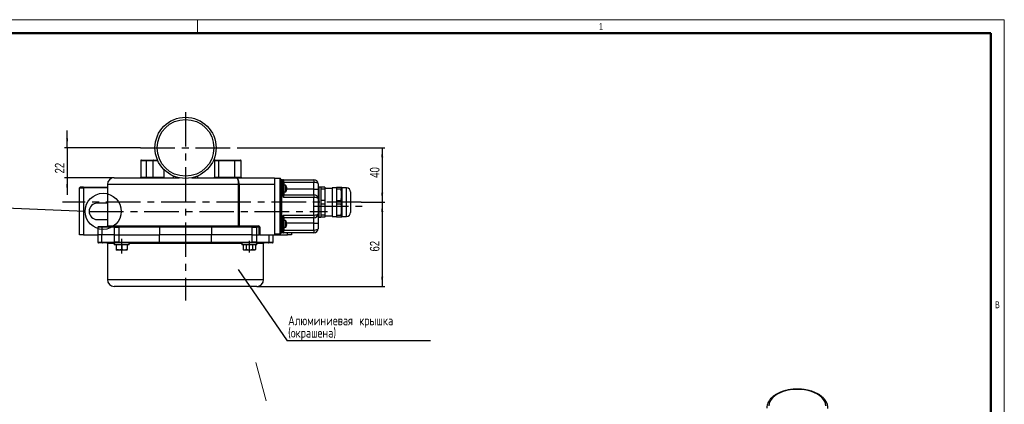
# Model space of a CAD drawing. Header units: millimetres. Extents: x 0 to 594, y 0 to 420.
# Tile 14 of 14: x 231 to 594, y 278 to 420. Entities that reach past the tile are written whole.
import ezdxf

# ---------------------------------------------------------------- set-up
doc = ezdxf.new("R2010")
doc.units = ezdxf.units.MM
doc.linetypes.add('CENTERX2', pattern=[20.32, 12.7, -2.54, 2.54, -2.54])
doc.layers.add('ОСЕВЫЕ', color=7, linetype='Continuous')
doc.layers.add('ОСНОВНОЙ', color=7, linetype='Continuous', lineweight=25)
doc.styles.add('SLDTEXTSTYLE0', font='TXT', dxfattribs={"width": 0.75})
doc.styles.add('SLDTEXTSTYLE2', font='TXT', dxfattribs={"width": 0.605})
doc.styles.add('SLDTEXTSTYLE5', font='TXT', dxfattribs={"width": 0.75, "bigfont": 'bigfont'})
doc.dimstyles.new('SLDDIMSTYLE0', dxfattribs={"dimtxt": 3.5, "dimasz": 3.556, "dimexe": 0, "dimexo": 0.0625, "dimgap": 0.875, "dimtad": 1, "dimdec": 0, "dimlfac": 2, "dimrnd": 1e-09, "dimzin": 12, "dimdsep": 46, "dimtxsty": 'SLDTEXTSTYLE0', "dimsah": 1, "dimcen": 0.09, "dimadec": 0, "dimazin": 3, "dimtfac": 1, "dimtdec": 0, "dimtofl": 0, "dimtmove": 0, "dimatfit": 3, "dimfxl": 0, "dimfrac": 2, "dimtolj": 1, "dimtzin": 12, "dimarcsym": 0})
doc.dimstyles.new('SLDDIMSTYLE5', dxfattribs={"dimtxt": 3.5, "dimasz": 3.556, "dimexe": 0, "dimexo": 0.0625, "dimgap": 0.875, "dimtad": 1, "dimdec": 0, "dimlfac": 2, "dimrnd": 1e-09, "dimzin": 12, "dimdsep": 46, "dimtxsty": 'SLDTEXTSTYLE0', "dimsah": 1, "dimcen": 0.09, "dimadec": 0, "dimazin": 3, "dimtfac": 1, "dimtdec": 0, "dimtmove": 0, "dimatfit": 0, "dimfxl": 0, "dimfrac": 2, "dimtolj": 1, "dimtzin": 12, "dimarcsym": 0})
doc.dimstyles.new('SLDDIMSTYLE6', dxfattribs={"dimtxt": 0.18, "dimasz": 3.556, "dimexe": 0, "dimexo": 0.0625, "dimgap": 0, "dimtad": 0, "dimtih": 1, "dimtoh": 1, "dimdec": 0, "dimrnd": 1e-09, "dimzin": 0, "dimdsep": 46, "dimtxsty": 'Standard', "dimblk1": 'NONE', "dimblk2": 'NONE', "dimsah": 1, "dimcen": 0.09, "dimadec": 0, "dimazin": 0, "dimtfac": 3.556, "dimtdec": 0, "dimtofl": 0, "dimtmove": 0, "dimatfit": 3, "dimldrblk": 'NONE', "dimfxl": 0, "dimfrac": 2, "dimtolj": 1, "dimtzin": 0, "dimarcsym": 0})

# ---------------------------------------------------------------- blocks, each defined once
blk = doc.blocks.new('_D_21')
at = {"layer": 'ОСЕВЫЕ'}
for p, q in [((248.95, 372.84), (248.95, 379.19)), ((275.93, 372.84), (247.95, 372.84)), ((248.95, 372.84), (248.95, 361.84)), ((266.28, 361.84), (247.95, 361.84)), ((248.95, 361.84), (248.95, 355.49))]:
    blk.add_line(p, q, dxfattribs=at)
for points in [[(248.95, 372.84), (249.33, 376.4), (248.57, 376.4)], [(248.95, 361.84), (248.57, 358.29), (249.33, 358.29)]]:
    blk.add_solid(points, dxfattribs=at)
at = {"layer": 'ОСЕВЫЕ', "insert": (244.44, 363.44), "char_height": 3.5, "attachment_point": 1, "rotation": 90, "style": 'SLDTEXTSTYLE0'}
blk.add_mtext('22', dxfattribs=at)
blk = doc.blocks.new('_D_22')
at = {"layer": 'ОСЕВЫЕ'}
for p, q in [((311.51, 372.84), (365.95, 372.84)), ((364.95, 372.84), (364.95, 352.84)), ((357.22, 352.84), (365.95, 352.84))]:
    blk.add_line(p, q, dxfattribs=at)
for points in [[(364.95, 372.84), (364.57, 369.29), (365.33, 369.29)], [(364.95, 352.84), (365.33, 356.4), (364.57, 356.4)]]:
    blk.add_solid(points, dxfattribs=at)
at = {"layer": 'ОСЕВЫЕ', "insert": (360.43, 361.82), "char_height": 3.5, "attachment_point": 1, "rotation": 90, "style": 'SLDTEXTSTYLE0'}
blk.add_mtext('40', dxfattribs=at)
blk = doc.blocks.new('_D_23')
at = {"layer": 'ОСЕВЫЕ'}
for p, q in [((357.22, 352.84), (365.95, 352.84)), ((364.95, 352.84), (364.95, 321.84)), ((318.78, 321.84), (365.95, 321.84))]:
    blk.add_line(p, q, dxfattribs=at)
for points in [[(364.95, 352.84), (364.57, 349.29), (365.33, 349.29)], [(364.95, 321.84), (365.33, 325.4), (364.57, 325.4)]]:
    blk.add_solid(points, dxfattribs=at)
at = {"layer": 'ОСЕВЫЕ', "insert": (360.43, 334.69), "char_height": 3.5, "attachment_point": 1, "rotation": 90, "style": 'SLDTEXTSTYLE0'}
blk.add_mtext('62', dxfattribs=at)
blk = doc.blocks.new('SW_NOTE_0_4')
at = {"layer": 'ОСЕВЫЕ', "color": 0}
blk.add_line((52.79, 0), (0, 0), dxfattribs=at)
at = {"layer": 'ОСЕВЫЕ', "color": 0, "char_height": 3.5, "attachment_point": 1, "style": 'SLDTEXTSTYLE5'}
for s, insert in [('Алюминиевая крышка', (0.38, 9.17)), ('(окрашена)', (0.38, 4.64))]:
    blk.add_mtext(s, dxfattribs=dict(at, insert=insert))
blk = doc.blocks.new('_None')

msp = doc.modelspace()

# ---------------------------------------------------------------- linework, layer by layer
at = {"color": 7, "linetype": 'Continuous', "lineweight": 50}
for p, q in [((589, 415), (20, 415)), ((589, 5), (589, 415))]:
    msp.add_line(p, q, dxfattribs=at)
at = {"color": 7, "linetype": 'Continuous', "lineweight": 25}
for p, q in [((276.029355, 368.093964), (276.029355, 362.093964)), ((276.279355, 368.343964), (278.029355, 368.343964)), ((278.029355, 368.343964), (278.029355, 368.093964)), ((278.029355, 368.343964), (280.779355, 368.343964)), ((280.529355, 368.093964), (278.029355, 368.093964)), ((278.029355, 368.093964), (278.029355, 362.093964)), ((280.529355, 368.093964), (280.529355, 362.093964)), ((280.779355, 368.343964), (282.218559, 368.343964)), ((303.2338, 368.093964), (303.2338, 362.093964)), ((303.4838, 368.343964), (304.780866, 368.343964)), ((310.511717, 368.093964), (304.716162, 368.093964)), ((304.716162, 368.093964), (304.716162, 362.093964)), ((304.780866, 368.343964), (310.576421, 368.343964)), ((310.511717, 368.093964), (310.511717, 362.093964)), ((310.576421, 368.343964), (312.779355, 368.343964)), ((313.029355, 362.093964), (313.029355, 368.093964)), ((284.529355, 364.843964), (284.529355, 364.934318)), ((284.619709, 364.843964), (284.529355, 364.843964)), ((284.529355, 364.843964), (284.529355, 362.093964)), ((288.029355, 362.533169), (288.029355, 361.843964)), ((297.029355, 361.843964), (297.029355, 362.533169)), ((300.529355, 364.843964), (300.439001, 364.843964)), ((300.529355, 364.934318), (300.529355, 364.843964)), ((263.779355, 359.343964), (263.779355, 344.093964)), ((266.279355, 361.843964), (290.170859, 361.843964)), ((278.029355, 361.843964), (278.029355, 362.093964)), ((278.029355, 362.093964), (280.529355, 362.093964)), ((280.529355, 362.093964), (284.529355, 362.093964)), ((294.88785, 361.843964), (311.152257, 361.843964)), ((304.716162, 362.093964), (310.511717, 362.093964)), ((311.152257, 361.843964), (325.279355, 361.843964)), ((312.093403, 344.093964), (312.093403, 359.343964)), ((312.093403, 359.343964), (312.263526, 359.343964)), ((312.263526, 359.343964), (312.263526, 344.093964)), ((325.279355, 359.343964), (312.263526, 359.343964)), ((325.279355, 361.843964), (325.279355, 361.593964)), ((325.279355, 361.593964), (325.279355, 341.093964)), ((327.329355, 361.593964), (325.279355, 361.593964)), ((327.329355, 341.093964), (327.329355, 361.593964)), ((327.579355, 361.343964), (327.579355, 341.343964)), ((327.829355, 361.093964), (327.829355, 341.593964)), ((328.079355, 361.093964), (327.829355, 361.093964)), ((328.079355, 355.593964), (328.079355, 361.093964)), ((328.329355, 360.843964), (328.329355, 355.593964)), ((328.579355, 360.093964), (328.329355, 360.093964)), ((328.779355, 359.843964), (328.329355, 359.843964)), ((328.579355, 361.093964), (328.579355, 360.093964)), ((328.579355, 361.093964), (339.829355, 361.093964)), ((339.829355, 360.093964), (328.579355, 360.093964)), ((328.779355, 359.843964), (328.779355, 355.843964)), ((329.316802, 359.093964), (328.779355, 359.093964)), ((339.829355, 361.093964), (339.829355, 360.093964)), ((339.829355, 357.593964), (339.829355, 360.093964)), ((341.329355, 359.593964), (341.329355, 357.593964)), ((253.529355, 340.843964), (253.529355, 358.093964)), ((253.529355, 358.093964), (255.029355, 358.093964)), ((255.029355, 358.343964), (253.779355, 358.343964)), ((255.029355, 358.343964), (255.029355, 358.093964)), ((255.029355, 358.343964), (263.779355, 358.343964)), ((255.029355, 358.093964), (255.029355, 340.843964)), ((328.329355, 355.593964), (328.079355, 355.593964)), ((328.329355, 355.843964), (328.779355, 355.843964)), ((328.579355, 355.593964), (328.579355, 354.593964)), ((328.579355, 355.593964), (339.829355, 355.593964)), ((328.779355, 356.593964), (329.316802, 356.593964)), ((329.731585, 358.439518), (329.73727, 358.443847)), ((329.814286, 358.017241), (329.731585, 358.007781)), ((329.731585, 357.680147), (329.814286, 357.670688)), ((329.73727, 357.244081), (329.731585, 357.24841)), ((339.829355, 355.593964), (339.829355, 357.593964)), ((339.829355, 357.593964), (341.329355, 357.593964)), ((339.829355, 355.593964), (339.829355, 354.593964)), ((341.329355, 357.593964), (341.329355, 354.093964)), ((342.329355, 358.343964), (341.579355, 358.343964)), ((343.829355, 358.343964), (342.329355, 358.343964)), ((342.329355, 358.343964), (342.329355, 357.67062)), ((343.829355, 357.67062), (342.329355, 357.67062)), ((342.329355, 357.67062), (342.329355, 353.517308)), ((343.829355, 358.343964), (343.829355, 357.67062)), ((346.579355, 357.843964), (343.829355, 357.843964)), ((343.829355, 357.67062), (343.829355, 353.517308)), ((348.079355, 358.093964), (346.579355, 358.093964)), ((346.579355, 358.093964), (346.579355, 357.390598)), ((346.579355, 357.390598), (346.579355, 347.593964)), ((348.079355, 358.343964), (349.829355, 358.343964)), ((348.079355, 358.343964), (348.079355, 357.67062)), ((349.829355, 357.67062), (348.079355, 357.67062)), ((348.079355, 357.67062), (348.079355, 353.517308)), ((349.829355, 358.343964), (349.829355, 357.67062)), ((350.079355, 358.093964), (349.995868, 358.344425)), ((351.829355, 358.093964), (350.079355, 358.093964)), ((350.079355, 358.093964), (350.079355, 357.390598)), ((350.079355, 357.390598), (350.079355, 347.593964)), ((353.329355, 356.593964), (353.329355, 349.093964)), ((263.779355, 352.468964), (260.029355, 352.468964)), ((339.829355, 354.593964), (328.579355, 354.593964)), ((339.829355, 348.093964), (339.829355, 354.593964)), ((341.329355, 354.093964), (341.329355, 348.593964)), ((343.829355, 353.517308), (342.329355, 353.517308)), ((342.329355, 353.517308), (342.329355, 352.17062)), ((343.829355, 352.17062), (342.329355, 352.17062)), ((342.329355, 352.17062), (342.329355, 348.017308)), ((343.829355, 353.517308), (343.829355, 352.17062)), ((343.829355, 352.17062), (343.829355, 348.017308)), ((348.079355, 353.517308), (349.829355, 353.517308)), ((348.079355, 353.517308), (348.079355, 352.17062)), ((349.829355, 352.17062), (348.079355, 352.17062)), ((348.079355, 352.17062), (348.079355, 348.017308)), ((349.829355, 353.517308), (349.829355, 352.17062)), ((328.579355, 348.093964), (328.579355, 347.093964)), ((328.579355, 348.093964), (339.829355, 348.093964)), ((339.829355, 348.093964), (339.829355, 347.093964)), ((341.329355, 348.593964), (341.329355, 345.093964)), ((260.029355, 346.468964), (263.779355, 346.468964)), ((328.329355, 347.093964), (328.079355, 347.093964)), ((328.079355, 341.593964), (328.079355, 347.093964)), ((328.329355, 347.093964), (328.329355, 341.843964)), ((328.779355, 346.843964), (328.329355, 346.843964)), ((339.829355, 347.093964), (328.579355, 347.093964)), ((328.779355, 346.843964), (328.779355, 342.843964)), ((329.316802, 346.093964), (328.779355, 346.093964)), ((329.731585, 345.439518), (329.73727, 345.443847)), ((329.814286, 345.017241), (329.731585, 345.007781)), ((329.731585, 344.680147), (329.814286, 344.670688)), ((339.829355, 345.093964), (339.829355, 347.093964)), ((339.829355, 345.093964), (341.329355, 345.093964)), ((339.829355, 342.593964), (339.829355, 345.093964)), ((341.329355, 345.093964), (341.329355, 343.093964)), ((341.579355, 347.343964), (342.329355, 347.343964)), ((343.829355, 348.017308), (342.329355, 348.017308)), ((342.329355, 348.017308), (342.329355, 347.343964)), ((343.829355, 347.343964), (342.329355, 347.343964)), ((343.829355, 348.017308), (343.829355, 347.343964)), ((343.829355, 347.843964), (346.579355, 347.843964)), ((346.579355, 347.593964), (348.079355, 347.593964)), ((348.079355, 348.017308), (349.829355, 348.017308)), ((348.079355, 348.017308), (348.079355, 347.343964)), ((349.829355, 347.343964), (348.079355, 347.343964)), ((349.829355, 348.017308), (349.829355, 347.343964)), ((349.994484, 347.343964), (349.829355, 347.343964)), ((349.995868, 347.343503), (350.079355, 347.593964)), ((350.079355, 347.593964), (351.829355, 347.593964)), ((255.029355, 340.843964), (253.529355, 340.843964)), ((255.029355, 340.843964), (260.279355, 340.843964)), ((260.279355, 343.593964), (260.279355, 340.843964)), ((260.279355, 340.843964), (260.279355, 338.093964)), ((261.742577, 340.843964), (260.279355, 340.843964)), ((260.529355, 343.843964), (261.981234, 343.843964)), ((261.742577, 343.593964), (261.742577, 340.843964)), ((266.388907, 343.593964), (261.742577, 343.593964)), ((261.742577, 338.093964), (261.742577, 340.843964)), ((266.388907, 340.843964), (261.742577, 340.843964)), ((261.981234, 343.843964), (266.627564, 343.843964)), ((266.388907, 340.843964), (266.388907, 343.593964)), ((266.388907, 343.593964), (268.030983, 343.593964)), ((266.388907, 338.093964), (266.388907, 340.843964)), ((266.388907, 340.843964), (268.030983, 340.843964)), ((268.105432, 343.843964), (266.627564, 343.843964)), ((268.030983, 343.593964), (268.030983, 340.843964)), ((282.925356, 343.593964), (268.030983, 343.593964)), ((268.030983, 340.843964), (268.030983, 338.093964)), ((268.030983, 340.843964), (282.925356, 340.843964)), ((268.105432, 343.843964), (282.999806, 343.843964)), ((282.925356, 343.593964), (282.925356, 340.843964)), ((302.133353, 343.593964), (282.925356, 343.593964)), ((282.925356, 338.093964), (282.925356, 340.843964)), ((302.133353, 340.843964), (282.925356, 340.843964)), ((282.999806, 343.843964), (302.058904, 343.843964)), ((302.058904, 343.843964), (316.953277, 343.843964)), ((302.133353, 343.593964), (302.133353, 340.843964)), ((317.027727, 343.593964), (302.133353, 343.593964)), ((302.133353, 338.093964), (302.133353, 340.843964)), ((317.027727, 340.843964), (302.133353, 340.843964)), ((312.093403, 344.093964), (312.263526, 344.093964)), ((312.263526, 344.093964), (319.421257, 344.093964)), ((312.263526, 343.843964), (312.263526, 344.093964)), ((318.431145, 343.843964), (316.953277, 343.843964)), ((317.027727, 340.843964), (317.027727, 343.593964)), ((317.027727, 343.593964), (318.669803, 343.593964)), ((317.027727, 338.093964), (317.027727, 340.843964)), ((317.027727, 340.843964), (318.669803, 340.843964)), ((318.431145, 343.843964), (319.421257, 343.843964)), ((318.669803, 343.593964), (318.669803, 340.843964)), ((319.706364, 343.593964), (318.669803, 343.593964)), ((318.669803, 340.843964), (318.669803, 338.093964)), ((318.669803, 340.843964), (319.706364, 340.843964)), ((319.421257, 343.843964), (319.421257, 344.093964)), ((319.706364, 340.843964), (319.706364, 343.593964)), ((319.706364, 343.593964), (319.945021, 343.593964)), ((319.945021, 340.843964), (319.706364, 340.843964)), ((319.945021, 343.593964), (319.945021, 340.843964)), ((319.945021, 340.843964), (325.279355, 340.843964)), ((323.316133, 338.093964), (323.316133, 340.843964)), ((324.779355, 338.093964), (324.779355, 340.843964)), ((327.329355, 341.093964), (325.279355, 341.093964)), ((325.279355, 341.093964), (325.279355, 340.843964)), ((325.279355, 340.843964), (330.029355, 340.843964)), ((328.079355, 341.593964), (327.829355, 341.593964)), ((328.329355, 342.843964), (328.779355, 342.843964)), ((328.579355, 342.593964), (328.329355, 342.593964)), ((328.579355, 342.593964), (328.579355, 341.593964)), ((328.579355, 342.593964), (339.829355, 342.593964)), ((339.829355, 341.593964), (328.579355, 341.593964)), ((328.779355, 343.593964), (329.316802, 343.593964)), ((329.73727, 344.244081), (329.731585, 344.24841)), ((331.529355, 340.843964), (330.029355, 340.843964)), ((331.529355, 341.593964), (331.529355, 340.843964)), ((339.829355, 342.593964), (339.829355, 341.593964)), ((261.981234, 337.843964), (260.529355, 337.843964)), ((261.742577, 338.093964), (266.388907, 338.093964)), ((266.279355, 337.843964), (261.981234, 337.843964)), ((263.779355, 337.593964), (263.779355, 324.343964)), ((266.279355, 337.843964), (266.279355, 337.143964)), ((269.203887, 337.843964), (266.279355, 337.843964)), ((268.030983, 338.093964), (266.388907, 338.093964)), ((268.030983, 338.093964), (282.925356, 338.093964)), ((282.999806, 337.843964), (269.203887, 337.843964)), ((271.779355, 337.143964), (271.779355, 337.843964)), ((282.925356, 338.093964), (302.133353, 338.093964)), ((302.058904, 337.843964), (282.999806, 337.843964)), ((315.854822, 337.843964), (302.058904, 337.843964)), ((302.133353, 338.093964), (317.027727, 338.093964)), ((313.279355, 337.843964), (313.279355, 337.143964)), ((318.779355, 337.843964), (315.854822, 337.843964)), ((318.669803, 338.093964), (317.027727, 338.093964)), ((318.669803, 338.093964), (323.316133, 338.093964)), ((318.779355, 337.143964), (318.779355, 337.843964)), ((323.077476, 337.843964), (318.779355, 337.843964)), ((321.279355, 324.343964), (321.279355, 337.593964)), ((324.529355, 337.843964), (323.077476, 337.843964)), ((269.029355, 337.143964), (266.279355, 337.143964)), ((267.029355, 337.143964), (267.029355, 335.422597)), ((267.029355, 335.422597), (267.029355, 335.243964)), ((268.029355, 335.243964), (267.029355, 335.243964)), ((270.029355, 335.243964), (268.029355, 335.243964)), ((271.779355, 337.143964), (269.029355, 337.143964)), ((269.029355, 337.143964), (269.029355, 335.422597)), ((271.029355, 335.422597), (270.029355, 335.243964)), ((271.029355, 335.243964), (270.029355, 335.243964)), ((271.029355, 337.143964), (271.029355, 335.422597)), ((318.779355, 337.143964), (313.279355, 337.143964)), ((313.719954, 337.143964), (313.719954, 335.422597)), ((313.719954, 335.422597), (314.029355, 335.243964)), ((314.297304, 335.243964), (314.029355, 335.243964)), ((314.874654, 335.422597), (314.297304, 335.243964)), ((316.029355, 335.243964), (314.297304, 335.243964)), ((314.874654, 337.143964), (314.874654, 335.422597)), ((317.184055, 335.422597), (316.029355, 335.243964)), ((317.761406, 335.243964), (316.029355, 335.243964)), ((317.184055, 337.143964), (317.184055, 335.422597)), ((318.029355, 335.243964), (317.761406, 335.243964)), ((318.029355, 335.243964), (318.338756, 335.422597)), ((318.338756, 337.143964), (318.338756, 335.422597)), ((318.779355, 321.843964), (266.279355, 321.843964))]:
    msp.add_line(p, q, dxfattribs=at)
at = {"color": 8, "linetype": 'Continuous', "lineweight": 25}
for p, q in [((278.029355, 368.093964), (276.029355, 368.093964)), ((282.331316, 368.093964), (280.529355, 368.093964)), ((304.716162, 368.093964), (303.2338, 368.093964)), ((313.029355, 368.093964), (310.511717, 368.093964)), ((312.093403, 359.343964), (263.779355, 359.343964)), ((276.029355, 362.093964), (278.029355, 362.093964)), ((303.2338, 362.093964), (304.716162, 362.093964)), ((310.511717, 362.093964), (313.029355, 362.093964)), ((328.579355, 360.093964), (328.579355, 359.843964)), ((329.316802, 359.093964), (329.316802, 356.593964)), ((329.437406, 359.033153), (329.437406, 356.654775)), ((263.779355, 358.093964), (255.029355, 358.093964)), ((328.579355, 355.843964), (328.579355, 355.593964)), ((339.829355, 357.593964), (329.806169, 357.593964)), ((341.579355, 358.343964), (341.579355, 347.343964)), ((351.829355, 347.593964), (351.829355, 358.093964)), ((328.579355, 347.093964), (328.579355, 346.843964)), ((329.316802, 346.093964), (329.316802, 343.593964)), ((329.437406, 346.033153), (329.437406, 343.654775)), ((339.829355, 345.093964), (329.806169, 345.093964)), ((261.742577, 343.593964), (260.279355, 343.593964)), ((263.779355, 344.093964), (312.093403, 344.093964)), ((328.579355, 342.843964), (328.579355, 342.593964)), ((330.029355, 340.843964), (330.029355, 341.593964)), ((260.279355, 338.093964), (261.742577, 338.093964)), ((266.279355, 337.593964), (263.779355, 337.593964)), ((313.279355, 337.593964), (271.779355, 337.593964)), ((321.279355, 337.593964), (318.779355, 337.593964)), ((323.316133, 338.093964), (324.779355, 338.093964)), ((263.779355, 324.343964), (321.279355, 324.343964))]:
    msp.add_line(p, q, dxfattribs=at)
at = {"color": 7, "linetype": 'Continuous', "lineweight": 18}
msp.add_line((318.431227, 293.86818), (322.203087, 279.791406), dxfattribs=at)
at = {"color": 7, "linetype": 'Continuous', "lineweight": 25, "flags": 128}
for points in [[(268.105432, 343.843964), (268.090908, 343.83916), (268.076942, 343.824934), (268.06407, 343.801832), (268.052789, 343.770741), (268.04353, 343.732857), (268.03665, 343.689635), (268.032413, 343.642737), (268.030983, 343.593964)], [(282.925356, 343.593964), (282.926787, 343.642737), (282.931023, 343.689635), (282.937903, 343.732857), (282.947162, 343.770741), (282.958444, 343.801832), (282.971315, 343.824934), (282.985281, 343.83916), (282.999806, 343.843964)], [(302.133353, 343.593964), (302.131923, 343.642737), (302.127686, 343.689635), (302.120806, 343.732857), (302.111547, 343.770741), (302.100266, 343.801832), (302.087394, 343.824934), (302.073428, 343.83916), (302.058904, 343.843964)], [(317.027727, 343.593964), (317.026296, 343.642737), (317.02206, 343.689635), (317.01518, 343.732857), (317.005921, 343.770741), (316.994639, 343.801832), (316.981768, 343.824934), (316.967802, 343.83916), (316.953277, 343.843964)], [(268.030983, 338.093964), (268.032413, 338.045192), (268.03665, 337.998293), (268.04353, 337.955072), (268.052789, 337.917187), (268.06407, 337.886097), (268.076942, 337.862994), (268.090908, 337.848768), (268.105432, 337.843964)], [(282.925356, 338.093964), (282.926787, 338.045192), (282.931023, 337.998293), (282.937903, 337.955072), (282.947162, 337.917187), (282.958444, 337.886097), (282.971315, 337.862994), (282.985281, 337.848768), (282.999806, 337.843964)], [(302.133353, 338.093964), (302.131923, 338.045192), (302.127686, 337.998293), (302.120806, 337.955072), (302.111547, 337.917187), (302.100266, 337.886097), (302.087394, 337.862994), (302.073428, 337.848768), (302.058904, 337.843964)], [(316.953277, 337.843964), (316.967802, 337.848768), (316.981768, 337.862994), (316.994639, 337.886097), (317.005921, 337.917187), (317.01518, 337.955072), (317.02206, 337.998293), (317.026296, 338.045192), (317.027727, 338.093964)], [(528.257781, 277.927659), (528.168346, 278.715379), (527.90157, 279.489621), (527.462019, 280.237136), (526.857213, 280.945137), (526.097501, 281.601507), (525.195881, 282.195017), (524.167781, 282.715511), (523.030791, 283.154083), (521.804366, 283.50323), (520.50949, 283.756978), (519.168319, 283.910984), (517.803801, 283.962614), (516.439283, 283.910984), (515.098112, 283.756978), (513.803236, 283.50323), (512.576811, 283.154083), (511.439821, 282.715511), (510.411721, 282.195017), (509.510101, 281.601507), (508.750389, 280.945137), (508.145583, 280.237136), (507.706032, 279.489621), (507.439256, 278.715379), (507.349821, 277.927659)]]:
    msp.add_lwpolyline(points, dxfattribs=at)
at = {"color": 7, "linetype": 'Continuous', "lineweight": 25}
for radius in [11.25, 10.45398]:
    msp.add_circle((292.529355, 372.843964), radius, dxfattribs=at)
for centre, radius, start, end in [((276.279355, 368.093964), 0.25, 90, 180), ((280.779355, 368.093964), 0.25, 90, 180), ((303.4838, 368.093964), 0.25, 90, 180), ((305.006172, 368.152277), 0.295815, 139.60930809, 191.36905451), ((310.801727, 368.152277), 0.295815, 139.60930809, 191.36905451), ((312.779355, 368.093964), 0.25, 0, 90), ((266.279355, 359.343964), 2.5, 90, 180), ((275.779355, 362.093964), 0.25, 270, 0), ((280.279355, 362.093964), 0.25, 270, 0), ((284.779355, 362.093964), 0.25, 180, 270), ((302.9838, 362.093964), 0.25, 270, 0), ((304.426152, 362.035651), 0.295815, 319.60930809, 11.36905451), ((310.221707, 362.035651), 0.295815, 319.60930809, 11.36905451), ((313.279355, 362.093964), 0.25, 180, 270), ((327.329355, 361.343964), 0.25, 0, 90), ((327.829355, 361.343964), 0.25, 180, 270), ((328.079355, 360.843964), 0.25, 0, 90), ((329.316802, 358.943964), 0.15, 36.48373706, 90), ((327.829355, 357.843964), 2, 17.45409285, 36.48373706), ((339.829355, 359.593964), 1.5, 0, 90), ((253.779355, 358.093964), 0.25, 90, 180), ((328.579355, 355.843964), 0.25, 180, 270), ((329.316802, 356.743964), 0.15, 270, 323.51626294), ((327.829355, 357.843964), 2, 323.51626294, 342.54590715), ((327.810968, 357.844139), 2.010783, 4.93852441, 17.22312023), ((327.374504, 357.843964), 2.362767, 356.0243353, 3.9756647), ((327.810968, 357.84379), 2.010783, 342.77687977, 355.06147559), ((339.829355, 354.093964), 1.5, 0, 90), ((341.579355, 358.593964), 0.25, 180, 270), ((351.829355, 356.593964), 1.5, 0, 90), ((260.029355, 349.468964), 3, 90, 270), ((339.829355, 348.593964), 1.5, 270, 0), ((351.829355, 349.093964), 1.5, 270, 0), ((328.579355, 346.843964), 0.25, 90, 180), ((329.316802, 345.943964), 0.15, 36.48373706, 90), ((327.829355, 344.843964), 2, 17.45409285, 36.48373706), ((327.810968, 344.844139), 2.010783, 4.93852441, 17.22312023), ((327.374504, 344.843964), 2.362767, 356.0243353, 3.9756647), ((327.810968, 344.84379), 2.010783, 342.77687977, 355.06147559), ((341.579355, 347.093964), 0.25, 90, 180), ((260.529355, 343.593964), 0.25, 90, 180), ((261.98704, 343.599507), 0.244526, 91.36059313, 181.29885053), ((263.529355, 344.093964), 0.25, 270, 0), ((266.63337, 343.599507), 0.244526, 91.36059313, 181.29885053), ((312.312841, 344.060406), 0.221989, 171.30515083, 257.1645347), ((318.425339, 343.599507), 0.244526, 358.70114947, 88.63940687), ((327.329355, 341.343964), 0.25, 270, 0), ((327.829355, 341.343964), 0.25, 90, 180), ((328.079355, 341.843964), 0.25, 270, 0), ((329.316802, 343.743964), 0.15, 270, 323.51626294), ((327.829355, 344.843964), 2, 323.51626294, 342.54590715), ((339.829355, 343.093964), 1.5, 270, 0), ((260.529355, 338.093964), 0.25, 180, 270), ((261.98704, 338.088421), 0.244526, 178.70114947, 268.63940687), ((263.529355, 337.593964), 0.25, 0, 90), ((266.63337, 338.088421), 0.244526, 178.70114947, 268.63940687), ((318.425339, 338.088421), 0.244526, 271.36059313, 1.29885053), ((321.529355, 337.593964), 0.25, 90, 180), ((323.07167, 338.088421), 0.244526, 271.36059313, 1.29885053), ((324.529355, 338.093964), 0.25, 270, 0), ((266.279355, 324.343964), 2.5, 180, 270), ((318.779355, 324.343964), 2.5, 270, 0)]:
    msp.add_arc(centre, radius, start, end, dxfattribs=at)
for centre, major_axis, ratio, start_param, end_param in [((339.829355, 359.593964), (1.5, 0), 0.3333333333, 0, 1.5707963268), ((339.829355, 354.093964), (1.5, 0), 0.3333333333, 0, 1.5707963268), ((339.829355, 348.593964), (1.5, 0), 0.3333333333, 4.7123889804, 6.2831853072), ((319.421257, 343.593964), (-0.523764, 0), 0.9546287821, 3.1415926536, 4.7123889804), ((319.421257, 343.593964), (0.285107, 0), 0.8768649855, 0, 1.5707963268), ((339.829355, 343.093964), (1.5, 0), 0.3333333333, 4.7123889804, 6.2831853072)]:
    msp.add_ellipse(centre, major_axis=major_axis, ratio=ratio, start_param=start_param, end_param=end_param, dxfattribs=at)
for points, knots in [([(312.093403, 359.343964), (312.093403, 359.517145), (312.08688, 359.686921), (312.061428, 360.020015), (312.042126, 360.185037), (311.992651, 360.494461), (311.962518, 360.640188), (311.891594, 360.914113), (311.851203, 361.040357), (311.762473, 361.267307), (311.714375, 361.36738), (311.613255, 361.538734), (311.559924, 361.61079), (311.447625, 361.727774), (311.389877, 361.771302), (311.301982, 361.81479), (311.272414, 361.825686), (311.212731, 361.840274), (311.182251, 361.843964), (311.152257, 361.843964)], [0, 0, 0, 0, 0.125, 0.125, 0.25, 0.25, 0.375, 0.375, 0.5, 0.5, 0.625, 0.625, 0.75, 0.75, 0.875, 0.875, 0.9375, 0.9375, 1, 1, 1, 1]), ([(312.263526, 359.343964), (312.263526, 359.517206), (312.255835, 359.687031), (312.22583, 360.020204), (312.203075, 360.185256), (312.144747, 360.494693), (312.109221, 360.640409), (312.025593, 360.914291), (311.977964, 361.0405), (311.873304, 361.267382), (311.81656, 361.367421), (311.697212, 361.53873), (311.634247, 361.610772), (311.501597, 361.727744), (311.433351, 361.771278), (311.32942, 361.814777), (311.294448, 361.825676), (311.223835, 361.840271), (311.187762, 361.843964), (311.152257, 361.843964)], [0, 0, 0, 0, 0.125, 0.125, 0.25, 0.25, 0.375, 0.375, 0.5, 0.5, 0.625, 0.625, 0.75, 0.75, 0.875, 0.875, 0.9375, 0.9375, 1, 1, 1, 1]), ([(328.079355, 361.093964), (328.08762, 361.093964), (328.110161, 361.093964), (328.299543, 361.093964), (328.483838, 361.093964), (328.578538, 361.093964), (328.579355, 361.093964)], [0, 0, 0, 0, 0.2220149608, 0.6054466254, 0.9965980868, 1, 1, 1, 1]), ([(328.579355, 361.093964), (328.578912, 361.093963), (328.576723, 361.093957), (328.568883, 361.093744), (328.523213, 361.089212), (328.442284, 361.043816), (328.3483, 360.934606), (328.334036, 360.866361), (328.329355, 360.843964)], [0, 0, 0, 0, 0.0042434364, 0.0209898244, 0.0751849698, 0.4417283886, 0.816781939, 1, 1, 1, 1]), ([(328.579355, 354.593964), (328.578538, 354.594964), (328.483838, 354.710944), (328.299543, 354.939551), (328.110161, 355.279422), (328.08762, 355.50957), (328.079355, 355.593964)], [0, 0, 0, 0, 0.0034019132, 0.3945533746, 0.7779850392, 1, 1, 1, 1]), ([(328.329355, 355.593964), (328.334036, 355.532729), (328.3483, 355.346144), (328.442284, 355.047005), (328.523213, 354.777132), (328.568883, 354.628168), (328.576723, 354.602559), (328.578912, 354.59541), (328.579355, 354.593964)], [0, 0, 0, 0, 0.183218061, 0.5582716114, 0.9248150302, 0.9790101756, 0.9957565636, 1, 1, 1, 1]), ([(349.829355, 358.343964), (349.939441, 358.343964), (350.050552, 358.343964), (349.994996, 358.343964), (349.994484, 358.343964)], [0, 0, 0, 0, 0.9907817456, 1, 1, 1, 1]), ([(349.829355, 353.517308), (349.912173, 354.203103), (350.079351, 355.587447), (349.913197, 356.971977), (349.829355, 357.67062)], [0, 0, 0, 0, 0.49539303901, 1, 1, 1, 1]), ([(349.829355, 348.017308), (349.900743, 348.606147), (350.044496, 349.791887), (349.969481, 351.184412), (349.857149, 351.975004), (349.829355, 352.17062)], [0, 0, 0, 0, 0.4260811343, 0.8579953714, 1, 1, 1, 1]), ([(328.079355, 347.093964), (328.08762, 347.178359), (328.110161, 347.408506), (328.299543, 347.748378), (328.483838, 347.976984), (328.578538, 348.092964), (328.579355, 348.093964)], [0, 0, 0, 0, 0.2220149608, 0.6054466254, 0.9965980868, 1, 1, 1, 1]), ([(328.579355, 348.093964), (328.578912, 348.092519), (328.576723, 348.085369), (328.568883, 348.05976), (328.523213, 347.910796), (328.442284, 347.640924), (328.3483, 347.341785), (328.334036, 347.155199), (328.329355, 347.093964)], [0, 0, 0, 0, 0.0042434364, 0.0209898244, 0.0751849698, 0.4417283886, 0.816781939, 1, 1, 1, 1]), ([(328.579355, 341.593964), (328.578538, 341.593964), (328.483838, 341.593964), (328.299543, 341.593964), (328.110161, 341.593964), (328.08762, 341.593964), (328.079355, 341.593964)], [0, 0, 0, 0, 0.0034019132, 0.3945533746, 0.7779850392, 1, 1, 1, 1]), ([(328.329355, 341.843964), (328.334036, 341.821567), (328.3483, 341.753322), (328.442284, 341.644112), (328.523213, 341.598716), (328.568883, 341.594184), (328.576723, 341.593972), (328.578912, 341.593965), (328.579355, 341.593964)], [0, 0, 0, 0, 0.183218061, 0.5582716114, 0.9248150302, 0.9790101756, 0.9957565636, 1, 1, 1, 1]), ([(268.029355, 335.243964), (267.938428, 335.246616), (267.599944, 335.256486), (267.270385, 335.352428), (267.029355, 335.422597)], [0, 0, 0, 0, 0.2686306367, 1, 1, 1, 1]), ([(269.029355, 335.422597), (268.945404, 335.395631), (268.619443, 335.290929), (268.280789, 335.263976), (268.029355, 335.243964)], [0, 0, 0, 0, 0.2575476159, 1, 1, 1, 1]), ([(270.029355, 335.243964), (270.005654, 335.244143), (269.667966, 335.246684), (269.337047, 335.337839), (269.029355, 335.422597)], [0, 0, 0, 0, 0.0701852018, 1, 1, 1, 1]), ([(271.029355, 335.243964), (271.029355, 335.244143), (271.029355, 335.246684), (271.029355, 335.337839), (271.029355, 335.422597)], [0, 0, 0, 0, 0.070185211, 1, 1, 1, 1]), ([(314.297304, 335.243964), (314.28362, 335.244143), (314.088656, 335.246684), (313.8976, 335.337839), (313.719954, 335.422597)], [0, 0, 0, 0, 0.0701852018, 1, 1, 1, 1]), ([(316.029355, 335.243964), (316.001988, 335.244143), (315.612059, 335.246684), (315.229947, 335.337839), (314.874654, 335.422597)], [0, 0, 0, 0, 0.070185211, 1, 1, 1, 1]), ([(317.761406, 335.243964), (317.708909, 335.246616), (317.513485, 335.256486), (317.323214, 335.352428), (317.184055, 335.422597)], [0, 0, 0, 0, 0.2686306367, 1, 1, 1, 1]), ([(318.338756, 335.422597), (318.290287, 335.395631), (318.102093, 335.290929), (317.906571, 335.263976), (317.761406, 335.243964)], [0, 0, 0, 0, 0.2575476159, 1, 1, 1, 1]), ([(529.033383, 276.967433), (529.041574, 277.056138), (529.075418, 277.422668), (528.972593, 278.068394), (528.727664, 278.881506), (528.322671, 279.663728), (527.775589, 280.408571), (527.08583, 281.108637), (526.261344, 281.753999), (525.313472, 282.334139), (524.257938, 282.839646), (523.112097, 283.263385), (521.893688, 283.600299), (520.620064, 283.846907), (519.308729, 284.00079), (517.977376, 284.060474), (516.643845, 284.025405), (515.325998, 283.895957), (514.04143, 283.673411), (512.807228, 283.359856), (511.63981, 282.958055), (510.554985, 282.471331), (509.56807, 281.903546), (508.69472, 281.259592), (507.950491, 280.546296), (507.352231, 279.773871), (506.908443, 278.956497), (506.644104, 278.11281), (506.53437, 277.465895), (506.564005, 277.109935), (506.570078, 277.036989)], [0, 0, 0, 0, 0.0113037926, 0.0467075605, 0.0820545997, 0.1177665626, 0.154171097, 0.1913481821, 0.2291519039, 0.2673310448, 0.3056586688, 0.3439650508, 0.3822022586, 0.4203650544, 0.4584685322, 0.4965369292, 0.5345983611, 0.5726789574, 0.6108031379, 0.6490018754, 0.6873047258, 0.7257354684, 0.7643021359, 0.8029770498, 0.8416187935, 0.8799814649, 0.9177461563, 0.9546575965, 0.9907080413, 1, 1, 1, 1])]:
    msp.add_open_spline(points, degree=3, knots=knots, dxfattribs=at)
at = {"layer": 'ОСЕВЫЕ', "lineweight": 18}
for p, q in [((0, 420), (594, 420)), ((594, 420), (594, 0))]:
    msp.add_line(p, q, dxfattribs=at)
at = {"layer": 'ОСЕВЫЕ', "linetype": 'CENTERX2'}
for p, q in [((292.529355, 386.014378), (292.529355, 316.624276)), ((275.934074, 372.843964), (311.512498, 372.843964)), ((357.224913, 352.843964), (247.190025, 352.843964)), ((257.029355, 349.468964), (344.801801, 349.468964)), ((257.029355, 349.468964), (262.210515, 349.468964)), ((339.829355, 351.343964), (357.806278, 351.343964)), ((269.029355, 334.00831), (269.029355, 339.298087)), ((316.029355, 334.385193), (316.029355, 338.662981))]:
    msp.add_line(p, q, dxfattribs=at)
at = {"layer": 'ОСЕВЫЕ'}
msp.add_line((255.564505, 349.468964), (165.453098, 353.040216), dxfattribs=at)
msp.add_circle((262.210515, 349.468964), 6.64601, dxfattribs=at)
at = {"layer": 'ОСНОВНОЙ', "linetype": 'Continuous', "lineweight": 18}
for p, q in [((297, 415), (297, 420)), ((20, 415), (589, 415)), ((304.5, 415.001), (304.5, 414.999)), ((589, 415), (589, 5))]:
    msp.add_line(p, q, dxfattribs=at)

# ---------------------------------------------------------------- block references
at = {"layer": 'ОСЕВЫЕ'}
msp.add_blockref('SW_NOTE_0_4', (329.915945, 301.867155), dxfattribs=at)

# ---------------------------------------------------------------- texts
at = {"layer": 'ОСНОВНОЙ', "char_height": 2.5, "attachment_point": 2, "style": 'SLDTEXTSTYLE2'}
for s, insert in [('1', (445.482639, 418.823442)), ('B', (591.486979, 316.323442))]:
    msp.add_mtext(s, dxfattribs=dict(at, insert=insert))

# ---------------------------------------------------------------- dimensions: what is measured, and where the dimension line sits
at = {"layer": 'ОСЕВЫЕ'}
for base, p1, p2, dimstyle, picture, middle in [((248.952666, 361.843964), (275.934074, 372.843964), (266.279355, 361.843964), 'SLDDIMSTYLE5', '_D_21', (248.952666, 366.025192)), ((364.946267, 352.843964), (311.512498, 372.843964), (357.224913, 352.843964), 'SLDDIMSTYLE5', '_D_22', (364.946267, 364.409338)), ((364.946267, 321.843964), (357.224913, 352.843964), (318.779355, 321.843964), 'SLDDIMSTYLE0', '_D_23', (364.946267, 337.277599))]:
    dim = msp.add_linear_dim(base=base, p1=p1, p2=p2, angle=90, dimstyle=dimstyle, dxfattribs=at)
    dim.commit()
    dim.dimension.update_dxf_attribs({"geometry": picture, "text_midpoint": middle, "dimtype": 160})

# ---------------------------------------------------------------- leaders
at = {"layer": 'ОСЕВЫЕ', "has_arrowhead": 0}
msp.add_leader([(311.898839, 328.01813), (329.915945, 301.867155)], dimstyle='SLDDIMSTYLE6', dxfattribs=at)

doc.saveas('drawing.dxf')
